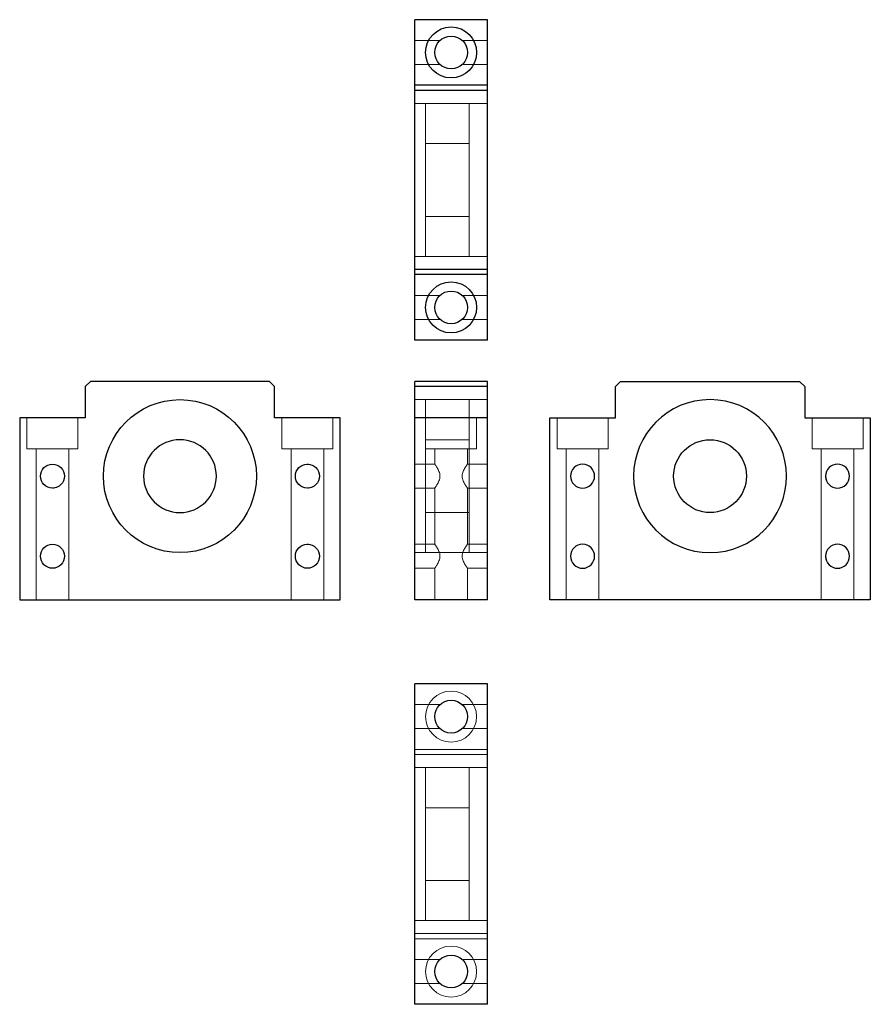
# Model space of a CAD drawing. Header units: millimetres. Extents: x 5338 to 5572, y 6032 to 6303.
import ezdxf
from ezdxf.lldxf.tags import DXFTag

# ---------------------------------------------------------------- set-up
doc = ezdxf.new("R2010")
doc.units = ezdxf.units.MM
doc.layers.add('1', color=7, linetype='CONTINUOUS', true_color=0xffffff)
tags = doc.linetypes.add('DASHED', pattern=[25.72, 12.86, -12.86]).pattern_tags.tags
tags[6:7] = [DXFTag(74, 4), DXFTag(75, 0), DXFTag(340, '0'), DXFTag(46, 0.0), DXFTag(50, 0.0), DXFTag(44, 0.0), DXFTag(45, 0.0)]
tags[4:5] = [DXFTag(74, 4), DXFTag(75, 0), DXFTag(340, '0'), DXFTag(46, 0.0), DXFTag(50, 0.0), DXFTag(44, 0.0), DXFTag(45, 0.0)]

msp = doc.modelspace()

# ---------------------------------------------------------------- linework, layer by layer
at = {"layer": '1', "color": 7, "linetype": 'Continuous'}
for p, q in [((5466.62, 6302.53), (5446.62, 6302.53)), ((5446.62, 6284.53), (5446.62, 6302.53)), ((5466.62, 6284.53), (5466.62, 6302.53)), ((5446.62, 6283.12), (5446.62, 6284.53)), ((5466.62, 6284.53), (5446.62, 6284.53)), ((5466.62, 6283.12), (5466.62, 6284.53)), ((5446.62, 6233.95), (5446.62, 6283.12)), ((5466.62, 6283.12), (5446.62, 6283.12)), ((5466.62, 6233.95), (5466.62, 6283.12)), ((5466.62, 6233.95), (5446.62, 6233.95)), ((5446.62, 6232.53), (5446.62, 6233.95)), ((5466.62, 6232.53), (5446.62, 6232.53)), ((5446.62, 6214.53), (5446.62, 6232.53)), ((5466.62, 6232.53), (5466.62, 6233.95)), ((5466.62, 6214.53), (5466.62, 6232.53)), ((5466.62, 6214.53), (5446.62, 6214.53)), ((5357.58, 6203.2), (5356.16, 6201.79)), ((5406.75, 6203.2), (5357.58, 6203.2)), ((5408.16, 6201.79), (5406.75, 6203.2)), ((5466.62, 6203.2), (5446.62, 6203.2)), ((5446.62, 6201.79), (5446.62, 6203.2)), ((5466.62, 6201.79), (5466.62, 6203.2)), ((5501.72, 6201.79), (5503.14, 6203.2)), ((5503.14, 6203.2), (5552.31, 6203.2)), ((5552.31, 6203.2), (5553.72, 6201.79)), ((5356.16, 6201.79), (5356.16, 6193.2)), ((5408.16, 6193.2), (5408.16, 6201.79)), ((5466.62, 6201.79), (5446.62, 6201.79)), ((5446.62, 6193.2), (5446.62, 6201.79)), ((5466.62, 6193.2), (5466.62, 6201.79)), ((5501.72, 6193.2), (5501.72, 6201.79)), ((5553.72, 6201.79), (5553.72, 6193.2)), ((5356.16, 6193.2), (5338.16, 6193.2)), ((5338.16, 6193.2), (5338.16, 6143.2)), ((5426.16, 6193.2), (5408.16, 6193.2)), ((5426.16, 6143.2), (5426.16, 6193.2)), ((5466.62, 6193.2), (5446.62, 6193.2)), ((5446.62, 6143.2), (5446.62, 6193.2)), ((5466.62, 6143.2), (5466.62, 6193.2)), ((5483.72, 6143.2), (5483.72, 6193.2)), ((5483.72, 6193.2), (5501.72, 6193.2)), ((5553.72, 6193.2), (5571.72, 6193.2)), ((5571.72, 6193.2), (5571.72, 6143.2)), ((5338.16, 6143.2), (5426.16, 6143.2)), ((5466.62, 6143.2), (5446.62, 6143.2)), ((5571.72, 6143.2), (5483.72, 6143.2)), ((5466.62, 6120.16), (5446.62, 6120.16)), ((5446.62, 6032.16), (5446.62, 6120.16)), ((5466.62, 6032.16), (5466.62, 6120.16)), ((5466.62, 6032.16), (5446.62, 6032.16))]:
    msp.add_line(p, q, dxfattribs=at)
at = {"layer": '1', "color": 8, "linetype": 'DASHED', "lineweight": 5}
for p, q in [((5453.56, 6296.83), (5446.62, 6296.83)), ((5466.62, 6296.83), (5459.68, 6296.83)), ((5446.62, 6290.23), (5453.56, 6290.23)), ((5459.68, 6290.23), (5466.62, 6290.23)), ((5449.62, 6279.53), (5446.62, 6279.53)), ((5461.62, 6279.53), (5449.62, 6279.53)), ((5449.62, 6258.53), (5449.62, 6279.53)), ((5466.62, 6279.53), (5461.62, 6279.53)), ((5461.62, 6258.53), (5461.62, 6279.53)), ((5461.62, 6268.53), (5449.62, 6268.53)), ((5449.62, 6237.53), (5449.62, 6258.53)), ((5461.62, 6237.53), (5461.62, 6258.53)), ((5449.62, 6248.53), (5461.62, 6248.53)), ((5446.62, 6237.53), (5449.62, 6237.53)), ((5449.62, 6237.53), (5461.62, 6237.53)), ((5461.62, 6237.53), (5466.62, 6237.53)), ((5453.56, 6226.83), (5446.62, 6226.83)), ((5466.62, 6226.83), (5459.68, 6226.83)), ((5446.62, 6220.23), (5453.56, 6220.23)), ((5459.68, 6220.23), (5466.62, 6220.23)), ((5449.62, 6198.2), (5446.62, 6198.2)), ((5461.62, 6198.2), (5449.62, 6198.2)), ((5449.62, 6198.2), (5449.62, 6193.2)), ((5466.62, 6198.2), (5461.62, 6198.2)), ((5461.62, 6198.2), (5461.62, 6156.2)), ((5340.16, 6193.2), (5340.16, 6184.7)), ((5354.16, 6184.7), (5354.16, 6193.2)), ((5410.16, 6193.2), (5410.16, 6184.7)), ((5424.16, 6184.7), (5424.16, 6193.2)), ((5449.62, 6193.2), (5449.62, 6184.7)), ((5463.62, 6184.7), (5463.62, 6193.2)), ((5485.72, 6193.2), (5485.72, 6184.7)), ((5499.72, 6184.7), (5499.72, 6193.2)), ((5555.72, 6193.2), (5555.72, 6184.7)), ((5569.72, 6184.7), (5569.72, 6193.2)), ((5461.62, 6187.2), (5449.62, 6187.2)), ((5347.16, 6184.7), (5340.16, 6184.7)), ((5342.66, 6184.7), (5342.66, 6143.2)), ((5354.16, 6184.7), (5347.16, 6184.7)), ((5351.66, 6143.2), (5351.66, 6184.7)), ((5417.16, 6184.7), (5410.16, 6184.7)), ((5412.66, 6184.7), (5412.66, 6143.2)), ((5424.16, 6184.7), (5417.16, 6184.7)), ((5421.66, 6143.2), (5421.66, 6184.7)), ((5449.62, 6184.7), (5463.62, 6184.7)), ((5449.62, 6184.7), (5449.62, 6156.2)), ((5452.12, 6184.7), (5452.12, 6180.5)), ((5461.12, 6180.5), (5461.12, 6184.7)), ((5485.72, 6184.7), (5499.72, 6184.7)), ((5488.22, 6184.7), (5488.22, 6143.2)), ((5497.22, 6143.2), (5497.22, 6184.7)), ((5555.72, 6184.7), (5569.72, 6184.7)), ((5558.22, 6184.7), (5558.22, 6143.2)), ((5567.22, 6143.2), (5567.22, 6184.7)), ((5452.12, 6180.5), (5446.62, 6180.5)), ((5466.62, 6180.5), (5461.12, 6180.5)), ((5446.62, 6173.9), (5452.12, 6173.9)), ((5452.12, 6173.9), (5452.12, 6158.5)), ((5461.12, 6158.5), (5461.12, 6173.9)), ((5461.12, 6173.9), (5466.62, 6173.9)), ((5449.62, 6167.2), (5461.62, 6167.2)), ((5452.12, 6158.5), (5446.62, 6158.5)), ((5466.62, 6158.5), (5461.12, 6158.5)), ((5446.62, 6156.2), (5449.62, 6156.2)), ((5449.62, 6156.2), (5461.62, 6156.2)), ((5461.62, 6156.2), (5466.62, 6156.2)), ((5446.62, 6151.9), (5452.12, 6151.9)), ((5452.12, 6151.9), (5452.12, 6143.2)), ((5461.12, 6143.2), (5461.12, 6151.9)), ((5461.12, 6151.9), (5466.62, 6151.9)), ((5453.56, 6114.46), (5446.62, 6114.46)), ((5466.62, 6114.46), (5459.68, 6114.46)), ((5446.62, 6107.86), (5453.56, 6107.86)), ((5459.68, 6107.86), (5466.62, 6107.86)), ((5466.62, 6102.16), (5446.62, 6102.16)), ((5466.62, 6100.75), (5446.62, 6100.75)), ((5449.62, 6097.16), (5446.62, 6097.16)), ((5461.62, 6097.16), (5449.62, 6097.16)), ((5449.62, 6097.16), (5449.62, 6055.16)), ((5466.62, 6097.16), (5461.62, 6097.16)), ((5461.62, 6097.16), (5461.62, 6055.16)), ((5461.62, 6086.16), (5449.62, 6086.16)), ((5449.62, 6066.16), (5461.62, 6066.16)), ((5446.62, 6055.16), (5449.62, 6055.16)), ((5449.62, 6055.16), (5461.62, 6055.16)), ((5461.62, 6055.16), (5466.62, 6055.16)), ((5466.62, 6051.58), (5446.62, 6051.58)), ((5466.62, 6050.16), (5446.62, 6050.16)), ((5453.56, 6044.46), (5446.62, 6044.46)), ((5466.62, 6044.46), (5459.68, 6044.46)), ((5446.62, 6037.86), (5453.56, 6037.86)), ((5459.68, 6037.86), (5466.62, 6037.86))]:
    msp.add_line(p, q, dxfattribs=at)
at = {"layer": '1', "color": 7, "linetype": 'Continuous'}
for centre, radius in [((5456.62, 6293.53), 7), ((5456.62, 6293.53), 4.5), ((5456.62, 6223.53), 7), ((5456.62, 6223.53), 4.5), ((5382.16, 6177.2), 21), ((5527.72, 6177.2), 10), ((5347.16, 6177.2), 3.3), ((5417.16, 6177.2), 3.3), ((5347.16, 6155.2), 3.3), ((5417.16, 6155.2), 3.3), ((5456.62, 6111.16), 4.5), ((5456.62, 6041.16), 4.5)]:
    msp.add_circle(centre, radius, dxfattribs=at)
at = {"layer": '1', "color": 7, "linetype": 'Continuous', "extrusion": (-6.12303e-17, -1.22461e-16, -1)}
for centre, radius in [((-5527.72, 6177.2), 21), ((-5492.72, 6177.2), 3.3), ((-5562.72, 6177.2), 3.3), ((-5492.72, 6155.2), 3.3), ((-5562.72, 6155.2), 3.3)]:
    msp.add_circle(centre, radius, dxfattribs=at)
at = {"layer": '1', "color": 7, "linetype": 'Continuous', "extrusion": (6.12303e-17, 1.22461e-16, -1)}
msp.add_circle((-5382.16, 6177.2), 10, dxfattribs=at)
at = {"layer": '1', "color": 8, "linetype": 'DASHED', "lineweight": 5, "extrusion": (0, 0, -1)}
for centre in [(-5456.62, 6111.16), (-5456.62, 6041.16)]:
    msp.add_circle(centre, 7, dxfattribs=at)
at = {"layer": '1', "color": 8, "linetype": 'DASHED', "lineweight": 5}
for points in [[(5417.16, 6180.5), (5417.12, 6180.5), (5417.08, 6180.5), (5417.04, 6180.5)], [(5559.42, 6177.3), (5559.42, 6177.27), (5559.42, 6177.23), (5559.42, 6177.2)], [(5417.16, 6158.5), (5417.12, 6158.5), (5417.08, 6158.5), (5417.04, 6158.5)], [(5350.46, 6155.2), (5350.46, 6155.29), (5350.46, 6155.37), (5350.45, 6155.45)], [(5559.42, 6155.3), (5559.42, 6155.27), (5559.42, 6155.23), (5559.42, 6155.2)]]:
    msp.add_open_spline(points, degree=3, dxfattribs=at)
for points, knots in [([(5418.22, 6180.33), (5418.1, 6180.37), (5417.97, 6180.41), (5417.62, 6180.48), (5417.39, 6180.5), (5417.16, 6180.5)], [0, 0, 0, 0, 0.375585, 0.375585, 1, 1, 1, 1]), ([(5452.12, 6180.5), (5452.12, 6180.5), (5452.13, 6180.48), (5452.2, 6180.39), (5452.25, 6180.32), (5452.37, 6180.15), (5452.44, 6180.05), (5452.6, 6179.81), (5452.68, 6179.68), (5452.86, 6179.38), (5452.96, 6179.22), (5453.13, 6178.88), (5453.22, 6178.69), (5453.37, 6178.3), (5453.44, 6178.09), (5453.53, 6177.66), (5453.56, 6177.43), (5453.56, 6176.98), (5453.53, 6176.75), (5453.44, 6176.32), (5453.37, 6176.11), (5453.22, 6175.72), (5453.14, 6175.54), (5452.96, 6175.19), (5452.87, 6175.03), (5452.69, 6174.74), (5452.6, 6174.6), (5452.44, 6174.36), (5452.37, 6174.26), (5452.25, 6174.09), (5452.2, 6174.02), (5452.13, 6173.93), (5452.12, 6173.9), (5452.12, 6173.9)], [0, 0, 0, 0, 0.06249, 0.06249, 0.12499, 0.12499, 0.187491, 0.187491, 0.249992, 0.249992, 0.312493, 0.312493, 0.374993, 0.374993, 0.437494, 0.437494, 0.499995, 0.499995, 0.562495, 0.562495, 0.624996, 0.624996, 0.687497, 0.687497, 0.749997, 0.749997, 0.812498, 0.812498, 0.874999, 0.874999, 0.937499, 0.937499, 1, 1, 1, 1]), ([(5461.12, 6173.9), (5461.12, 6173.9), (5461.1, 6173.93), (5461.04, 6174.02), (5460.99, 6174.08), (5460.87, 6174.25), (5460.79, 6174.36), (5460.63, 6174.6), (5460.55, 6174.73), (5460.37, 6175.03), (5460.28, 6175.19), (5460.1, 6175.53), (5460.02, 6175.71), (5459.86, 6176.1), (5459.8, 6176.31), (5459.7, 6176.75), (5459.68, 6176.97), (5459.68, 6177.43), (5459.7, 6177.65), (5459.79, 6178.08), (5459.86, 6178.29), (5460.01, 6178.69), (5460.1, 6178.87), (5460.28, 6179.22), (5460.37, 6179.38), (5460.55, 6179.67), (5460.63, 6179.81), (5460.79, 6180.05), (5460.86, 6180.15), (5460.98, 6180.32), (5461.03, 6180.39), (5461.1, 6180.48), (5461.12, 6180.5), (5461.12, 6180.5)], [0, 0, 0, 0, 0.06249, 0.06249, 0.12499, 0.12499, 0.187491, 0.187491, 0.249992, 0.249992, 0.312493, 0.312493, 0.374993, 0.374993, 0.437494, 0.437494, 0.499995, 0.499995, 0.562495, 0.562495, 0.624996, 0.624996, 0.687497, 0.687497, 0.749997, 0.749997, 0.812498, 0.812498, 0.874999, 0.874999, 0.937499, 0.937499, 1, 1, 1, 1]), ([(5350.25, 6176.04), (5350.31, 6176.2), (5350.36, 6176.36), (5350.44, 6176.75), (5350.46, 6176.98), (5350.46, 6177.2)], [0, 0, 0, 0, 0.438044, 0.438044, 1, 1, 1, 1]), ([(5559.42, 6177.2), (5559.42, 6176.98), (5559.45, 6176.75), (5559.52, 6176.39), (5559.56, 6176.25), (5559.61, 6176.11)], [0, 0, 0, 0, 0.596659, 0.596659, 1, 1, 1, 1]), ([(5347.15, 6173.9), (5347.15, 6173.9), (5347.15, 6173.9), (5347.38, 6173.9), (5347.61, 6173.93), (5348, 6174.01), (5348.16, 6174.05), (5348.32, 6174.11)], [0, 0, 0, 0, 0.001123, 0.001123, 0.562447, 0.562447, 1, 1, 1, 1]), ([(5417.16, 6173.9), (5417.38, 6173.9), (5417.61, 6173.93), (5418, 6174.01), (5418.17, 6174.05), (5418.33, 6174.12)], [0, 0, 0, 0, 0.561325, 0.561325, 1, 1, 1, 1]), ([(5562.71, 6173.9), (5562.71, 6173.9), (5562.71, 6173.9), (5562.94, 6173.9), (5563.17, 6173.93), (5563.47, 6173.99), (5563.55, 6174.01), (5563.63, 6174.03)], [0, 0, 0, 0, 0.001089, 0.001089, 0.726778, 0.726778, 1, 1, 1, 1]), ([(5418.22, 6158.33), (5418.1, 6158.37), (5417.97, 6158.41), (5417.62, 6158.48), (5417.39, 6158.5), (5417.16, 6158.5)], [0, 0, 0, 0, 0.375585, 0.375585, 1, 1, 1, 1]), ([(5452.12, 6158.5), (5452.12, 6158.5), (5452.13, 6158.48), (5452.2, 6158.39), (5452.25, 6158.32), (5452.37, 6158.15), (5452.44, 6158.05), (5452.6, 6157.81), (5452.68, 6157.68), (5452.86, 6157.38), (5452.96, 6157.22), (5453.13, 6156.88), (5453.22, 6156.69), (5453.37, 6156.3), (5453.44, 6156.09), (5453.53, 6155.66), (5453.56, 6155.43), (5453.56, 6154.98), (5453.53, 6154.75), (5453.44, 6154.32), (5453.37, 6154.11), (5453.22, 6153.72), (5453.14, 6153.54), (5452.96, 6153.19), (5452.87, 6153.03), (5452.69, 6152.74), (5452.6, 6152.6), (5452.44, 6152.36), (5452.37, 6152.26), (5452.25, 6152.09), (5452.2, 6152.02), (5452.13, 6151.93), (5452.12, 6151.9), (5452.12, 6151.9)], [0, 0, 0, 0, 0.06249, 0.06249, 0.12499, 0.12499, 0.187491, 0.187491, 0.249992, 0.249992, 0.312493, 0.312493, 0.374993, 0.374993, 0.437494, 0.437494, 0.499995, 0.499995, 0.562495, 0.562495, 0.624996, 0.624996, 0.687497, 0.687497, 0.749997, 0.749997, 0.812498, 0.812498, 0.874999, 0.874999, 0.937499, 0.937499, 1, 1, 1, 1]), ([(5461.12, 6151.9), (5461.12, 6151.9), (5461.1, 6151.93), (5461.04, 6152.02), (5460.99, 6152.08), (5460.87, 6152.25), (5460.79, 6152.36), (5460.63, 6152.6), (5460.55, 6152.73), (5460.37, 6153.03), (5460.28, 6153.19), (5460.1, 6153.53), (5460.02, 6153.71), (5459.86, 6154.1), (5459.8, 6154.31), (5459.7, 6154.75), (5459.68, 6154.97), (5459.68, 6155.43), (5459.7, 6155.65), (5459.79, 6156.08), (5459.86, 6156.29), (5460.01, 6156.69), (5460.1, 6156.87), (5460.28, 6157.22), (5460.37, 6157.38), (5460.55, 6157.67), (5460.63, 6157.81), (5460.79, 6158.05), (5460.86, 6158.15), (5460.98, 6158.32), (5461.03, 6158.39), (5461.1, 6158.48), (5461.12, 6158.5), (5461.12, 6158.5)], [0, 0, 0, 0, 0.06249, 0.06249, 0.12499, 0.12499, 0.187491, 0.187491, 0.249992, 0.249992, 0.312493, 0.312493, 0.374993, 0.374993, 0.437494, 0.437494, 0.499995, 0.499995, 0.562495, 0.562495, 0.624996, 0.624996, 0.687497, 0.687497, 0.749997, 0.749997, 0.812498, 0.812498, 0.874999, 0.874999, 0.937499, 0.937499, 1, 1, 1, 1]), ([(5350.25, 6154.04), (5350.31, 6154.2), (5350.36, 6154.36), (5350.44, 6154.75), (5350.46, 6154.98), (5350.46, 6155.2)], [0, 0, 0, 0, 0.438044, 0.438044, 1, 1, 1, 1]), ([(5559.42, 6155.2), (5559.42, 6154.98), (5559.45, 6154.75), (5559.52, 6154.39), (5559.56, 6154.25), (5559.61, 6154.11)], [0, 0, 0, 0, 0.596659, 0.596659, 1, 1, 1, 1]), ([(5347.15, 6151.9), (5347.15, 6151.9), (5347.15, 6151.9), (5347.38, 6151.9), (5347.61, 6151.93), (5348, 6152.01), (5348.16, 6152.05), (5348.32, 6152.11)], [0, 0, 0, 0, 0.001123, 0.001123, 0.562447, 0.562447, 1, 1, 1, 1]), ([(5417.16, 6151.9), (5417.38, 6151.9), (5417.61, 6151.93), (5418, 6152.01), (5418.17, 6152.05), (5418.33, 6152.12)], [0, 0, 0, 0, 0.561325, 0.561325, 1, 1, 1, 1]), ([(5562.71, 6151.9), (5562.71, 6151.9), (5562.71, 6151.9), (5562.94, 6151.9), (5563.17, 6151.93), (5563.47, 6151.99), (5563.55, 6152.01), (5563.63, 6152.03)], [0, 0, 0, 0, 0.001089, 0.001089, 0.726778, 0.726778, 1, 1, 1, 1])]:
    msp.add_open_spline(points, degree=3, knots=knots, dxfattribs=at)

doc.saveas('drawing.dxf')
